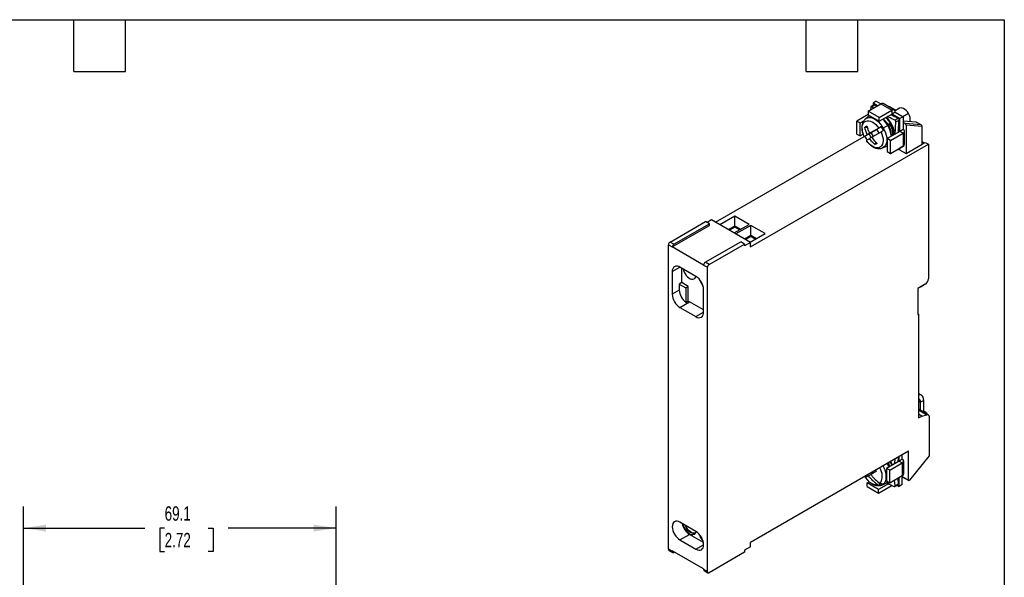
# Model space of a CAD drawing. Header units: millimetres. Extents: x 10 to 410, y 10 to 314.
# Tile 3 of 3: x 192 to 410, y 191 to 314. Entities that reach past the tile are written whole.
import ezdxf

# ---------------------------------------------------------------- set-up
doc = ezdxf.new("R2010")
doc.units = ezdxf.units.MM
doc.header["$LTSCALE"] = 1.5
doc.layers.add('DIMENSIONS', color=140, linetype='Continuous', lineweight=25)
doc.layers.add('TEXT', color=140, linetype='Continuous', lineweight=25)
doc.styles.add('SLDTEXTSTYLE0', font='TXT', dxfattribs={"width": 0.7})
doc.dimstyles.new('SLDDIMSTYLE0', dxfattribs={"dimtxt": 3.237012, "dimasz": 4.953, "dimexe": 0, "dimexo": 0.0625, "dimgap": 0.809253, "dimtad": 0, "dimtih": 1, "dimtoh": 1, "dimrnd": 1e-09, "dimzin": 12, "dimdsep": 46, "dimtxsty": 'SLDTEXTSTYLE0', "dimsah": 1, "dimcen": 0.09, "dimadec": 0, "dimazin": 3, "dimtfac": 1, "dimtofl": 0, "dimtmove": 0, "dimatfit": 3, "dimfxl": 0, "dimfrac": 2, "dimtolj": 1, "dimtzin": 12, "dimarcsym": 0})

# ---------------------------------------------------------------- blocks, each defined once
blk = doc.blocks.new('_D_6')
at = {"layer": 'DIMENSIONS'}
for p, q in [((192.72, 182.19), (192.72, 206.72)), ((261.82, 180.94), (261.82, 206.72)), ((192.72, 201.96), (219.52, 201.96)), ((223.9, 201.96), (222.81, 201.96)), ((222.81, 201.96), (222.81, 196.81)), ((233.52, 201.96), (234.61, 201.96)), ((234.61, 201.96), (234.61, 196.81)), ((261.82, 201.96), (237.91, 201.96)), ((222.81, 196.81), (223.9, 196.81)), ((234.61, 196.81), (233.52, 196.81))]:
    blk.add_line(p, q, dxfattribs=at)
for points in [[(192.72, 201.96), (197.67, 201.2), (197.67, 202.72)], [(261.82, 201.96), (256.87, 202.72), (256.87, 201.2)]]:
    blk.add_solid(points, dxfattribs=at)
at = {"layer": 'DIMENSIONS', "char_height": 3.175, "attachment_point": 1, "style": 'SLDTEXTSTYLE0'}
for s, insert in [('69.1', (223.9, 206.78)), ('2.72', (223.9, 200.91))]:
    blk.add_mtext(s, dxfattribs=dict(at, insert=insert))

msp = doc.modelspace()

# ---------------------------------------------------------------- linework, layer by layer
for p, q in [((381.268, 296.301), (380.561, 295.893)), ((381.268, 296.301), (382.257, 295.729)), ((379.465, 294.117), (382.258, 295.729)), ((379.465, 294.117), (379.465, 293.301)), ((381.939, 292.688), (379.465, 294.117)), ((380.025, 294.971), (379.988, 294.419)), ((380.799, 295.52), (380.096, 295.114)), ((380.237, 295.094), (380.94, 295.499)), ((380.654, 294.804), (380.237, 295.094)), ((381.55, 295.321), (380.561, 295.893)), ((380.561, 295.893), (380.561, 295.382)), ((381.358, 295.21), (380.94, 295.499)), ((381.939, 292.688), (384.732, 294.301)), ((382.258, 295.729), (384.732, 294.301)), ((385.257, 294.353), (382.783, 295.781)), ((384.283, 295.046), (384.015, 295.07)), ((384.047, 295.052), (384.344, 295.025)), ((385.429, 294.399), (384.344, 295.025)), ((384.732, 294.301), (384.732, 293.484)), ((385.429, 294.399), (385.124, 294.43)), ((386.375, 294.741), (385.411, 294.184)), ((379.465, 293.341), (376.99, 291.912)), ((376.99, 291.912), (377.697, 291.504)), ((376.99, 289.054), (376.99, 291.912)), ((377.697, 291.504), (378.506, 291.971)), ((379.74, 293.088), (378.924, 292.437)), ((379.465, 293.301), (381.939, 291.872)), ((381.939, 291.872), (384.732, 293.484)), ((381.939, 291.872), (381.939, 292.688)), ((384.768, 293.464), (384.732, 293.484)), ((385.475, 293.872), (384.768, 293.464)), ((386.5, 292.464), (384.768, 293.464)), ((386.102, 292.519), (385.399, 292.114)), ((385.475, 293.872), (387.207, 292.872)), ((385.611, 291.746), (386.314, 292.152)), ((387.207, 292.872), (386.5, 292.464)), ((386.5, 289.687), (386.5, 292.464)), ((388.375, 293.587), (387.172, 292.892)), ((387.207, 292.872), (387.207, 291.647)), ((390.055, 291.713), (387.207, 291.932)), ((390.117, 291.692), (387.207, 291.916)), ((377.697, 288.646), (377.697, 291.504)), ((378.7, 290.587), (379.287, 290.578)), ((380.643, 289.7), (379.267, 288.906)), ((379.767, 289.195), (381.143, 289.988)), ((380.143, 289.411), (380.643, 289.7)), ((380.642, 289.7), (380.643, 289.7)), ((381.143, 289.988), (381.412, 290.144)), ((381.412, 290.144), (382.368, 290.696)), ((381.912, 289.278), (381.412, 290.144)), ((383.802, 290.947), (382.823, 290.382)), ((386.5, 289.647), (383.707, 288.034)), ((383.873, 290.987), (383.802, 290.947)), ((384.205, 291.295), (383.822, 291.074)), ((383.922, 290.9), (384.305, 291.121)), ((384.3, 291.119), (384.017, 290.955)), ((384.305, 291.121), (384.205, 291.295)), ((386.5, 289.687), (387.207, 290.096)), ((386.5, 289.647), (386.5, 289.687)), ((387.207, 289.238), (386.5, 289.647)), ((387.207, 291.647), (387.207, 290.096)), ((387.207, 291.647), (387.667, 291.382)), ((387.515, 286.809), (387.515, 289.667)), ((391.203, 291.066), (387.667, 291.382)), ((387.844, 291.044), (387.844, 284.747)), ((391.379, 290.728), (387.844, 291.044)), ((391.203, 291.066), (390.117, 291.692)), ((391.379, 286.788), (391.379, 290.728)), ((345.736, 269.583), (378.553, 288.528)), ((376.99, 289.054), (377.697, 288.646)), ((378.353, 289.025), (377.697, 288.646)), ((378.714, 288.586), (379.67, 289.138)), ((379.67, 289.138), (380.143, 289.411)), ((380.17, 288.272), (379.67, 289.138)), ((380.268, 288.329), (379.767, 288.04)), ((380.642, 288.545), (380.143, 289.411)), ((384.414, 287.626), (383.707, 288.034)), ((383.707, 288.034), (383.707, 285.176)), ((384.414, 287.626), (387.207, 289.238)), ((384.414, 284.768), (384.414, 287.626)), ((387.207, 289.238), (387.207, 286.381)), ((353.478, 264.092), (392.794, 286.788)), ((380.94, 286.708), (381.221, 287.211)), ((382.654, 285.977), (383.625, 286.358)), ((384.414, 284.768), (387.207, 286.381)), ((386.43, 285.932), (386.43, 285.693)), ((386.43, 285.693), (386.43, 285.564)), ((386.43, 285.564), (387.844, 284.747)), ((386.465, 285.952), (386.5, 285.931)), ((387.207, 286.34), (386.5, 285.931)), ((386.5, 285.931), (386.5, 285.972)), ((387.207, 286.381), (387.207, 286.34)), ((387.844, 284.747), (391.379, 286.788)), ((391.874, 287.074), (391.379, 287.36)), ((391.379, 286.788), (392.086, 287.197)), ((392.086, 287.197), (392.794, 286.788)), ((392.794, 286.788), (392.794, 257.066)), ((383.707, 285.176), (384.414, 284.768)), ((344.852, 270.093), (343.862, 269.522)), ((353.478, 265.113), (344.852, 270.093)), ((349.978, 270.915), (346.703, 269.024)), ((353.134, 269.093), (349.978, 270.915)), ((349.978, 268.725), (349.978, 270.915)), ((335.659, 265.195), (343.508, 269.726)), ((336.154, 264.092), (344.357, 268.828)), ((336.508, 264.705), (344.357, 269.236)), ((344.357, 269.236), (343.508, 269.726)), ((344.357, 268.828), (344.357, 269.236)), ((349.978, 268.725), (348.6, 267.929)), ((349.978, 268.48), (348.812, 267.807)), ((349.859, 267.202), (353.134, 269.093)), ((351.238, 267.998), (349.978, 268.725)), ((349.978, 268.48), (349.978, 268.725)), ((351.026, 267.876), (349.978, 268.48)), ((353.514, 268.874), (350.239, 266.983)), ((356.67, 267.052), (353.514, 268.874)), ((353.514, 266.684), (353.514, 268.874)), ((352.135, 265.888), (353.514, 266.684)), ((352.347, 265.766), (353.514, 266.439)), ((353.395, 265.161), (356.67, 267.052)), ((353.514, 266.684), (354.773, 265.957)), ((353.514, 266.439), (353.514, 266.684)), ((353.514, 266.439), (354.561, 265.835)), ((335.306, 197.299), (335.306, 264.582)), ((335.306, 264.582), (336.154, 264.092)), ((336.508, 264.705), (335.659, 265.195)), ((343.084, 260.092), (336.154, 264.092)), ((343.437, 260.704), (351.286, 265.235)), ((344.286, 260.215), (352.135, 264.746)), ((352.135, 264.746), (351.286, 265.235)), ((353.478, 265.113), (352.135, 264.337)), ((352.135, 264.746), (352.135, 264.337)), ((353.478, 264.092), (353.478, 265.113)), ((336.154, 258.662), (337.852, 259.642)), ((341.387, 257.601), (337.851, 259.642)), ((338.276, 256.213), (338.276, 259.398)), ((343.084, 260.092), (343.932, 259.602)), ((344.286, 260.215), (343.437, 260.704)), ((343.932, 192.319), (343.932, 259.602)), ((336.154, 258.662), (336.154, 253.682)), ((338.276, 256.213), (337.71, 255.886)), ((337.71, 255.886), (337.71, 254.58)), ((337.71, 255.886), (339.124, 255.07)), ((339.69, 255.396), (338.276, 256.213)), ((339.69, 255.396), (339.124, 255.07)), ((339.124, 255.07), (339.124, 251.831)), ((339.69, 252.157), (339.69, 255.396)), ((392.086, 255.842), (390.46, 254.903)), ((390.46, 254.903), (390.46, 249.187)), ((391.114, 255.281), (391.123, 255.286)), ((391.123, 255.286), (391.804, 255.678)), ((391.804, 255.678), (391.813, 255.684)), ((337.71, 254.58), (336.154, 253.682)), ((343.084, 249.681), (343.084, 254.662)), ((337.851, 250.742), (339.973, 251.967)), ((337.851, 250.742), (341.387, 248.701)), ((339.124, 251.831), (339.69, 252.157)), ((343.084, 250.171), (339.973, 251.967)), ((341.387, 248.701), (343.084, 249.681)), ((390.46, 249.35), (390.601, 249.269)), ((390.46, 249.187), (390.601, 249.269)), ((390.601, 249.269), (390.601, 226.324)), ((391.24, 231.32), (390.601, 231.688)), ((391.05, 229.767), (390.601, 230.026)), ((391.757, 230.175), (391.05, 229.767)), ((391.05, 227.967), (391.05, 229.767)), ((391.757, 227.807), (391.757, 230.175)), ((392.728, 226.999), (390.601, 228.226)), ((390.601, 228.072), (392.411, 227.027)), ((391.309, 226.732), (390.601, 227.14)), ((390.601, 226.324), (391.309, 226.732)), ((391.309, 226.732), (392.411, 227.027)), ((391.543, 227.683), (391.757, 227.807)), ((392.465, 227.399), (391.757, 227.807)), ((392.25, 227.275), (392.465, 227.399)), ((392.465, 227.151), (392.465, 227.399)), ((392.935, 226.541), (392.935, 217.912)), ((388.409, 218.934), (353.478, 198.769)), ((387.02, 217.234), (387.02, 218.132)), ((388.409, 212.565), (388.409, 218.934)), ((392.935, 217.912), (388.622, 212.546)), ((386.313, 216.785), (383.52, 215.172)), ((384.227, 214.764), (387.02, 216.376)), ((385.345, 216.226), (385.424, 217.251)), ((386.126, 217.657), (386.049, 216.613)), ((386.313, 216.825), (386.313, 217.724)), ((386.313, 216.825), (387.02, 217.234)), ((386.313, 216.785), (386.313, 216.825)), ((386.313, 216.785), (387.02, 216.376)), ((387.02, 216.376), (387.02, 213.519)), ((387.327, 213.947), (387.327, 216.805)), ((379.013, 213.217), (378.886, 213.437)), ((379.58, 213.545), (380.08, 213.833)), ((380.328, 214.269), (380.455, 214.05)), ((381.126, 214.73), (381.252, 214.51)), ((384.227, 214.764), (383.52, 215.172)), ((383.52, 215.172), (383.52, 212.314)), ((384.227, 211.906), (384.227, 214.764)), ((387.02, 213.519), (384.227, 211.906)), ((387.02, 211.6), (387.02, 213.519)), ((379.277, 211.946), (379.718, 212.201)), ((379.277, 211.13), (379.277, 211.946)), ((381.752, 210.518), (379.277, 211.946)), ((383.938, 211.78), (381.752, 210.518)), ((381.752, 209.701), (384.545, 211.314)), ((381.782, 212.094), (382.181, 211.404)), ((382.636, 211.564), (382.463, 211.481)), ((382.466, 211.482), (383.437, 211.863)), ((383.614, 211.948), (382.636, 211.564)), ((383.614, 211.948), (383.437, 211.863)), ((384.227, 211.906), (383.52, 212.314)), ((383.851, 212.123), (383.614, 211.948)), ((383.685, 211.989), (383.614, 211.948)), ((383.866, 212.115), (383.685, 211.989)), ((384.545, 211.488), (384.545, 211.314)), ((384.684, 211.409), (384.545, 211.314)), ((385.424, 211.29), (385.319, 212.537)), ((385.371, 211.158), (386.074, 211.564)), ((386.126, 211.696), (385.424, 211.29)), ((385.87, 211.447), (386.313, 211.191)), ((386.025, 212.944), (386.126, 211.696)), ((386.313, 211.191), (386.313, 213.11)), ((387.02, 211.6), (386.313, 211.191)), ((387.02, 213.367), (388.409, 212.565)), ((387.02, 213.3), (388.451, 212.474)), ((379.277, 211.13), (381.752, 209.701)), ((381.752, 209.701), (381.752, 210.518)), ((341.387, 201.219), (337.851, 203.26)), ((337.851, 199.341), (339.973, 200.566)), ((343.03, 198.8), (339.973, 200.566)), ((337.851, 199.341), (341.387, 197.3)), ((341.387, 197.3), (343.084, 198.28)), ((353.478, 197.83), (353.478, 198.769)), ((336.154, 196.809), (335.306, 197.299)), ((335.409, 197.07), (336.258, 196.581)), ((343.084, 192.932), (336.154, 196.932)), ((336.154, 196.932), (336.154, 196.809)), ((336.508, 196.605), (336.614, 196.667)), ((352.135, 196.646), (344.286, 192.115)), ((353.478, 197.83), (352.135, 197.054)), ((352.135, 197.054), (352.135, 196.646)), ((343.084, 192.932), (343.084, 192.809)), ((343.932, 192.319), (343.084, 192.809)), ((343.187, 192.58), (344.036, 192.09))]:
    msp.add_line(p, q)
at = {"flags": 128}
for points in [[(388.375, 293.587), (388.146, 293.934), (387.882, 294.241), (387.597, 294.494), (387.301, 294.683), (387.009, 294.798), (386.733, 294.835), (386.485, 294.792), (386.375, 294.741)], [(378.566, 288.501), (378.363, 289.001), (378.217, 289.501), (378.134, 289.987), (378.115, 290.447), (378.161, 290.866), (378.27, 291.234), (378.44, 291.54), (378.665, 291.775), (378.94, 291.934), (379.257, 292.011), (379.606, 292.005), (379.979, 291.916), (380.365, 291.746), (380.754, 291.5), (381.133, 291.185), (381.494, 290.809), (381.825, 290.383)], [(378.924, 292.436), (379.08, 292.543), (379.396, 292.672), (379.75, 292.718), (380.133, 292.68), (380.537, 292.559), (380.952, 292.358), (381.366, 292.081), (381.77, 291.736), (382.153, 291.331), (382.507, 290.876), (382.823, 290.382)], [(379.74, 293.088), (379.762, 293.104), (379.78, 293.118)], [(382.823, 290.382), (382.801, 290.369), (382.778, 290.356), (382.755, 290.342), (382.732, 290.329), (382.708, 290.315), (382.684, 290.301), (382.66, 290.287), (382.635, 290.273)], [(382.823, 290.382), (383.093, 289.861), (383.31, 289.327), (383.469, 288.792), (383.566, 288.27), (383.599, 287.773), (383.566, 287.313), (383.469, 286.903), (383.31, 286.551), (383.093, 286.268), (382.823, 286.059), (382.642, 285.973)], [(382.325, 289.517), (382.528, 289.017), (382.674, 288.517), (382.757, 288.03), (382.776, 287.571), (382.73, 287.151), (382.621, 286.784), (382.451, 286.478), (382.226, 286.242), (381.951, 286.083), (381.635, 286.006), (381.285, 286.012), (380.912, 286.101), (380.526, 286.271), (380.137, 286.517), (379.758, 286.833), (379.397, 287.209), (379.066, 287.635)], [(383.707, 286.393), (383.651, 286.368), (383.625, 286.358)], [(338.567, 259.229), (338.648, 258.909), (338.8, 258.519), (339.003, 258.142), (339.248, 257.794), (339.525, 257.492), (339.821, 257.248), (340.124, 257.074), (340.421, 256.975), (340.697, 256.958), (340.943, 257.022), (341.145, 257.165), (341.297, 257.38), (341.379, 257.606)], [(391.757, 230.175), (391.723, 230.554), (391.623, 230.879), (391.46, 231.137), (391.24, 231.32), (390.972, 231.419), (390.666, 231.431), (390.601, 231.423)], [(392.411, 227.027), (392.52, 227.045), (392.621, 227.039), (392.711, 227.008), (392.789, 226.954), (392.851, 226.878), (392.897, 226.782), (392.925, 226.669), (392.935, 226.541)], [(382.755, 215.67), (382.906, 215.366), (383.123, 214.832), (383.282, 214.297), (383.379, 213.774), (383.411, 213.277), (383.379, 212.818), (383.282, 212.408), (383.123, 212.056), (382.906, 211.773), (382.636, 211.564)], [(384.847, 215.939), (384.717, 216.257), (384.511, 216.684)], [(388.622, 212.546), (388.587, 212.51), (388.551, 212.484), (388.514, 212.468), (388.48, 212.465), (388.451, 212.474), (388.428, 212.495), (388.414, 212.526), (388.409, 212.565)], [(337.851, 203.26), (337.52, 203.414), (337.202, 203.486), (336.908, 203.474), (336.651, 203.379), (336.44, 203.204), (336.283, 202.956), (336.187, 202.644), (336.154, 202.28), (336.187, 201.879), (336.283, 201.456), (336.44, 201.026), (336.651, 200.608), (336.908, 200.215), (337.202, 199.865), (337.52, 199.57), (337.851, 199.341)], [(338.503, 202.884), (338.584, 202.572), (338.743, 202.163), (338.955, 201.767), (339.212, 201.403), (339.503, 201.086), (339.814, 200.83), (340.132, 200.647), (340.442, 200.544), (340.733, 200.525), (340.99, 200.593), (341.203, 200.742), (341.361, 200.969), (341.442, 201.186)], [(341.322, 200.897), (341.296, 200.885), (341.051, 200.82), (340.774, 200.838), (340.478, 200.936), (340.175, 201.111), (339.878, 201.355), (339.601, 201.657), (339.356, 202.004), (339.153, 202.382), (339.081, 202.55)], [(341.387, 197.3), (341.718, 197.146), (342.036, 197.074), (342.33, 197.086), (342.587, 197.181), (342.798, 197.356), (342.955, 197.605), (343.051, 197.916), (343.084, 198.28), (343.051, 198.681), (342.955, 199.104), (342.798, 199.534), (342.587, 199.953), (342.33, 200.345), (342.036, 200.695), (341.718, 200.991), (341.387, 201.219)]]:
    msp.add_lwpolyline(points, dxfattribs=at)
for centre, radius, start, end in [((382.565, 295.3), 0.528, 65.69288, 125.61758), ((385.022, 293.945), 0.459, 350.78596, 129.20329), ((378.36, 287.845), 6.264, 29.68271, 45.72628), ((378.431, 287.886), 6.264, 29.68271, 45.72628), ((379.209, 288.313), 6.197, 6.30076, 46.07958), ((384.746, 293.467), 0.0218, 350.78596, 129.20329), ((386.228, 292.213), 2.549, 350.97901, 32.60622), ((377.133, 287.097), 6.353, 29.99449, 34.50855), ((377.134, 287.096), 6.353, 25.4915, 30.00549), ((378.842, 287.973), 5.783, 5.70152, 30.94554), ((378.913, 288.014), 5.783, 5.70152, 30.94554), ((386.493, 289.667), 0.0218, 290.78342, 69.21658), ((387.045, 289.667), 0.458, 290.78342, 69.21658), ((384.449, 291.32), 6.353, 205.4915, 210.00549), ((384.449, 291.319), 6.353, 209.99449, 214.50855), ((386.278, 286.252), 0.579, 247.60618, 285.1567), ((386.989, 286.862), 0.528, 294.37466, 354.3052), ((336.073, 264.547), 0.768, 122.60548, 177.39452), ((336.922, 264.058), 0.768, 122.60548, 177.39452), ((337.189, 258.83), 1.048, 50.79671, 189.21404), ((343.852, 260.057), 0.768, 122.60548, 177.39452), ((344.7, 259.567), 0.768, 122.60548, 177.39452), ((339.399, 254.494), 3.688, 2.60548, 57.39452), ((345.447, 257.904), 3.424, 196.42126, 222.4518), ((391.258, 257.136), 1.537, 302.60548, 357.39452), ((339.839, 253.849), 3.688, 182.60548, 237.39452), ((341.457, 254.77), 3.752, 182.90172, 231.55023), ((341.253, 254.17), 2.548, 232.17475, 239.84989), ((342.049, 249.513), 1.048, 230.79671, 9.21404), ((390.363, 229.857), 0.693, 352.51216, 69.8714), ((377.938, 213.162), 6.56, 20.78776, 27.93194), ((378.009, 213.203), 6.56, 20.78776, 27.93194), ((386.305, 216.805), 0.0218, 290.78342, 69.21658), ((386.857, 216.805), 0.458, 290.78342, 69.21658), ((381.646, 214.798), 3.252, 205.94494, 269.86342), ((379.414, 213.455), 3.169, 329.26602, 34.49311), ((386.802, 214), 0.528, 294.37466, 354.3052), ((381.824, 212.602), 1.25, 286.60117, 299.95703), ((381.822, 212.601), 1.25, 300.05387, 313.40915), ((382.382, 212.212), 0.696, 275.39657, 291.35003), ((342.027, 203.729), 3.772, 191.38275, 236.99909), ((341.308, 203.113), 2.366, 192.59565, 267.61556), ((345.531, 201.611), 3.578, 195.72958, 223.70896), ((335.551, 197.272), 0.246, 173.70115, 234.98667), ((336.37, 196.775), 0.218, 170.78596, 309.20329), ((343.322, 192.779), 0.24, 172.74417, 235.94365), ((344.148, 192.284), 0.218, 170.78596, 309.20329)]:
    msp.add_arc(centre, radius, start, end)
for centre, major_axis, ratio, start_param, end_param in [((384.344, 294.79), (-0.106, 0.25), 0.5657585, 5.6383912, 5.9891465), ((385.431, 294.162), (-0.108, 0.251), 0.5590205, 4.8881691, 5.6410643), ((387.667, 291.146), (-0.106, 0.25), 0.5657585, 4.0675949, 5.6383912), ((390.115, 291.458), (-0.105, 0.249), 0.5726642, 5.6352676, 5.9959402), ((391.203, 290.83), (-0.106, 0.25), 0.5657585, 4.0675949, 5.6383912)]:
    msp.add_ellipse(centre, major_axis=major_axis, ratio=ratio, start_param=start_param, end_param=end_param)
for points, knots in [([(380.237, 295.094), (380.187, 295.129), (380.136, 295.137), (380.058, 295.091), (380.031, 295.039), (380.025, 294.971)], [0, 0, 0, 0, 0.5, 0.5, 1, 1, 1, 1]), ([(380.94, 295.499), (380.919, 295.511), (380.876, 295.535), (380.827, 295.537), (380.806, 295.52), (380.801, 295.516)], [0, 0, 0, 0, 0.4277145, 0.8555482, 1, 1, 1, 1]), ([(378.928, 292.431), (378.847, 292.364), (378.671, 292.217), (378.458, 291.923), (378.281, 291.576), (378.16, 291.188), (378.096, 290.772), (378.086, 290.341), (378.127, 289.91), (378.21, 289.486), (378.319, 289.106), (378.445, 288.773), (378.528, 288.568), (378.582, 288.466), (378.586, 288.458)], [0, 0, 0, 0, 0.0788823, 0.1729076, 0.2700283, 0.3703993, 0.4727131, 0.5746304, 0.673638, 0.7676595, 0.8607633, 0.9282162, 0.9940511, 1, 1, 1, 1]), ([(382.81, 292.374), (382.833, 292.357), (383.042, 292.201), (383.417, 291.773), (383.706, 291.317), (383.85, 291.09)], [0, 0, 0, 0, 0.0586133, 0.5298116, 1, 1, 1, 1]), ([(385.187, 288.889), (385.18, 289.047), (385.163, 289.397), (385.023, 289.999), (384.79, 290.661), (384.455, 291.326), (384.114, 291.845), (383.812, 292.221), (383.584, 292.479), (383.424, 292.619), (383.348, 292.685)], [0, 0, 0, 0, 0.1244112, 0.2748768, 0.4377485, 0.6007383, 0.7653613, 0.8460079, 0.9267704, 1, 1, 1, 1]), ([(385.399, 292.114), (384.921, 292.332), (384.357, 292.59), (383.832, 292.874), (383.752, 292.918)], [0, 0, 0, 0, 0.8466632, 1, 1, 1, 1]), ([(386.102, 292.519), (385.625, 292.739), (385.062, 292.998), (384.538, 293.282), (384.457, 293.325)], [0, 0, 0, 0, 0.8467568, 1, 1, 1, 1]), ([(385.611, 291.746), (385.617, 291.814), (385.598, 291.893), (385.52, 292.029), (385.461, 292.085), (385.399, 292.114)], [0, 0, 0, 0, 0.5, 0.5, 1, 1, 1, 1]), ([(386.314, 292.152), (386.32, 292.22), (386.301, 292.299), (386.222, 292.434), (386.164, 292.491), (386.102, 292.519)], [0, 0, 0, 0, 0.5, 0.5, 1, 1, 1, 1]), ([(386.18, 289.433), (386.181, 289.804), (386.181, 290.687), (386.265, 291.614), (386.314, 292.152)], [0, 0, 0, 0, 0.4198607, 1, 1, 1, 1]), ([(379.2, 290.876), (379.259, 290.589), (379.336, 290.305), (379.525, 289.743), (379.638, 289.465), (379.767, 289.195)], [0, 0, 0, 0, 0.5, 0.5, 1, 1, 1, 1]), ([(379.767, 289.195), (379.907, 289.275), (380.056, 289.361), (380.371, 289.543), (380.538, 289.639), (381.057, 289.939), (381.428, 290.153), (381.825, 290.383)], [0, 0, 0, 0, 0.25, 0.25, 0.5, 0.5, 1, 1, 1, 1]), ([(383.896, 290.886), (383.902, 290.889), (383.909, 290.893), (383.917, 290.897), (383.921, 290.9), (383.925, 290.902), (383.929, 290.905), (383.934, 290.907), (383.938, 290.91), (383.943, 290.912), (383.947, 290.915), (383.952, 290.918), (383.957, 290.921), (383.967, 290.926), (383.977, 290.932), (383.986, 290.937), (383.991, 290.94), (383.995, 290.943), (384, 290.945), (384.006, 290.949), (384.012, 290.952), (384.017, 290.955)], [0, 0, 0, 0, 0.00003373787, 0.00003373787, 0.00003373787, 0.00005024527, 0.00005024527, 0.00005024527, 0.00006674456, 0.00006674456, 0.00006674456, 0.00008323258, 0.00008323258, 0.00008323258, 0.00011689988, 0.00011689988, 0.00011689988, 0.00013336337, 0.00013336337, 0.00013336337, 0.00015609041, 0.00015609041, 0.00015609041, 0.00015609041]), ([(384.583, 289.089), (384.581, 289.136), (384.575, 289.363), (384.477, 289.804), (384.298, 290.389), (384.111, 290.766), (384.017, 290.955)], [0, 0, 0, 0, 0.0818824, 0.3882876, 0.6940161, 1, 1, 1, 1]), ([(384.3, 291.119), (384.419, 290.873), (384.656, 290.381), (384.84, 289.627), (384.913, 289.046), (384.864, 288.768), (384.852, 288.695)], [0, 0, 0, 0, 0.297334, 0.5953064, 0.8930573, 1, 1, 1, 1]), ([(385.475, 289.055), (385.475, 289.417), (385.476, 290.291), (385.561, 291.208), (385.611, 291.746)], [0, 0, 0, 0, 0.413999, 1, 1, 1, 1]), ([(378.566, 288.501), (378.575, 288.506), (378.597, 288.518), (378.665, 288.558), (378.712, 288.585), (378.89, 288.688), (379.054, 288.782), (379.267, 288.906)], [0, 0, 0, 0, 0.25, 0.25, 0.5, 0.5, 1, 1, 1, 1]), ([(379.767, 288.04), (379.661, 287.978), (379.566, 287.924), (379.4, 287.828), (379.328, 287.786), (379.152, 287.685), (379.084, 287.645), (379.066, 287.635)], [0, 0, 0, 0, 0.25, 0.25, 0.5, 0.5, 1, 1, 1, 1]), ([(379.066, 287.635), (379.073, 287.625), (379.119, 287.552), (379.245, 287.391), (379.443, 287.146), (379.697, 286.879), (379.977, 286.625), (380.283, 286.392), (380.611, 286.189), (380.956, 286.025), (381.316, 285.906), (381.684, 285.84), (382.053, 285.835), (382.375, 285.877), (382.561, 285.95), (382.633, 285.978)], [0, 0, 0, 0, 0.0075689, 0.0541303, 0.13101142, 0.21033332, 0.29506039, 0.38313114, 0.47383939, 0.56650645, 0.66019482, 0.75405462, 0.84752822, 0.94077723, 1, 1, 1, 1]), ([(380.94, 286.708), (380.721, 286.902), (380.513, 287.111), (380.121, 287.556), (379.937, 287.792), (379.767, 288.04)], [0, 0, 0, 0, 0.5, 0.5, 1, 1, 1, 1]), ([(382.325, 289.517), (382.127, 289.402), (381.934, 289.291), (381.561, 289.075), (381.379, 288.97), (380.86, 288.67), (380.546, 288.489), (380.267, 288.329)], [0, 0, 0, 0, 0.25, 0.25, 0.5, 0.5, 1, 1, 1, 1]), ([(383.905, 216.334), (383.999, 216.153), (384.13, 215.902), (384.194, 215.645), (384.213, 215.572)], [0, 0, 0, 0, 0.7181065, 1, 1, 1, 1]), ([(384.698, 215.852), (384.664, 215.956), (384.58, 216.211), (384.446, 216.456), (384.367, 216.601)], [0, 0, 0, 0, 0.4090303, 1, 1, 1, 1]), ([(381.638, 211.546), (381.439, 211.671), (381.247, 211.808), (380.873, 212.103), (380.691, 212.262), (380.172, 212.766), (379.858, 213.137), (379.58, 213.545)], [0, 0, 0, 0, 0.25, 0.25, 0.5, 0.5, 1, 1, 1, 1]), ([(381.252, 214.51), (381.033, 214.384), (380.826, 214.264), (380.434, 214.038), (380.249, 213.931), (380.08, 213.833)], [0, 0, 0, 0, 0.5, 0.5, 1, 1, 1, 1]), ([(380.08, 213.833), (380.219, 213.63), (380.368, 213.435), (380.683, 213.061), (380.85, 212.882), (381.369, 212.379), (381.741, 212.085), (382.138, 211.835)], [0, 0, 0, 0, 0.25, 0.25, 0.5, 0.5, 1, 1, 1, 1]), ([(378.855, 213.177), (378.869, 213.154), (378.923, 213.069), (379.057, 212.895), (379.256, 212.651), (379.51, 212.384), (379.789, 212.13), (380.095, 211.897), (380.423, 211.694), (380.769, 211.53), (381.128, 211.411), (381.496, 211.345), (381.865, 211.34), (382.192, 211.383), (382.382, 211.458), (382.459, 211.487)], [0, 0, 0, 0, 0.0166567, 0.062625, 0.1385268, 0.2168382, 0.3004861, 0.3874349, 0.4769877, 0.5684744, 0.6609694, 0.7536336, 0.8459165, 0.9379777, 1, 1, 1, 1]), ([(383.617, 211.946), (383.667, 211.918), (384.165, 211.637), (384.716, 211.39), (385.211, 211.168)], [0, 0, 0, 0, 0.0996768, 1, 1, 1, 1]), ([(385.211, 211.168), (385.273, 211.139), (385.332, 211.136), (385.41, 211.181), (385.43, 211.23), (385.424, 211.29)], [0, 0, 0, 0, 0.5, 0.5, 1, 1, 1, 1]), ([(386.071, 211.567), (386.083, 211.574), (386.11, 211.59), (386.128, 211.637), (386.127, 211.679), (386.126, 211.696)], [0, 0, 0, 0, 0.2803543, 0.7038319, 1, 1, 1, 1])]:
    msp.add_open_spline(points, degree=3, knots=knots)
for points in [[(378.7, 290.587), (378.843, 290.684), (379.009, 290.78), (379.2, 290.876)], [(379.267, 288.906), (379.008, 289.447), (378.818, 290.013), (378.7, 290.587)], [(382.368, 290.696), (382.188, 290.592), (381.998, 290.483), (381.825, 290.383)], [(382.868, 289.83), (382.688, 289.726), (382.498, 289.617), (382.325, 289.517)], [(378.566, 288.501), (378.558, 288.496), (378.61, 288.526), (378.714, 288.586)], [(380.267, 288.329), (380.606, 287.833), (381.002, 287.386), (381.44, 286.997)], [(381.44, 286.997), (381.262, 286.879), (381.095, 286.783), (380.94, 286.708)], [(379.58, 213.545), (379.32, 213.395), (379.13, 213.285), (379.013, 213.217)], [(382.181, 211.404), (382.001, 211.387), (381.81, 211.437), (381.638, 211.546)], [(382.681, 211.693), (382.501, 211.676), (382.31, 211.726), (382.138, 211.835)]]:
    msp.add_open_spline(points, degree=3)
at = {"layer": 'TEXT'}
for p, q in [((9.525, 314.325), (409.575, 314.325)), ((203.835, 302.895), (203.835, 314.325)), ((215.265, 302.895), (215.265, 314.325)), ((365.76, 302.895), (365.76, 314.325)), ((377.19, 302.895), (377.19, 314.325)), ((409.575, 314.325), (409.575, 9.525)), ((203.835, 302.895), (215.265, 302.895)), ((365.76, 302.895), (377.19, 302.895))]:
    msp.add_line(p, q, dxfattribs=at)

# ---------------------------------------------------------------- dimensions: what is measured, and where the dimension line sits
at = {"layer": 'DIMENSIONS'}
dim = msp.add_linear_dim(base=(261.822, 201.96), p1=(192.722, 180.288), p2=(261.822, 179.038), angle=0, dimstyle='SLDDIMSTYLE0', dxfattribs=at)
dim.commit()
dim.dimension.update_dxf_attribs({"geometry": '_D_6', "text_midpoint": (228.711, 201.96), "dimtype": 160})

doc.saveas('drawing.dxf')
